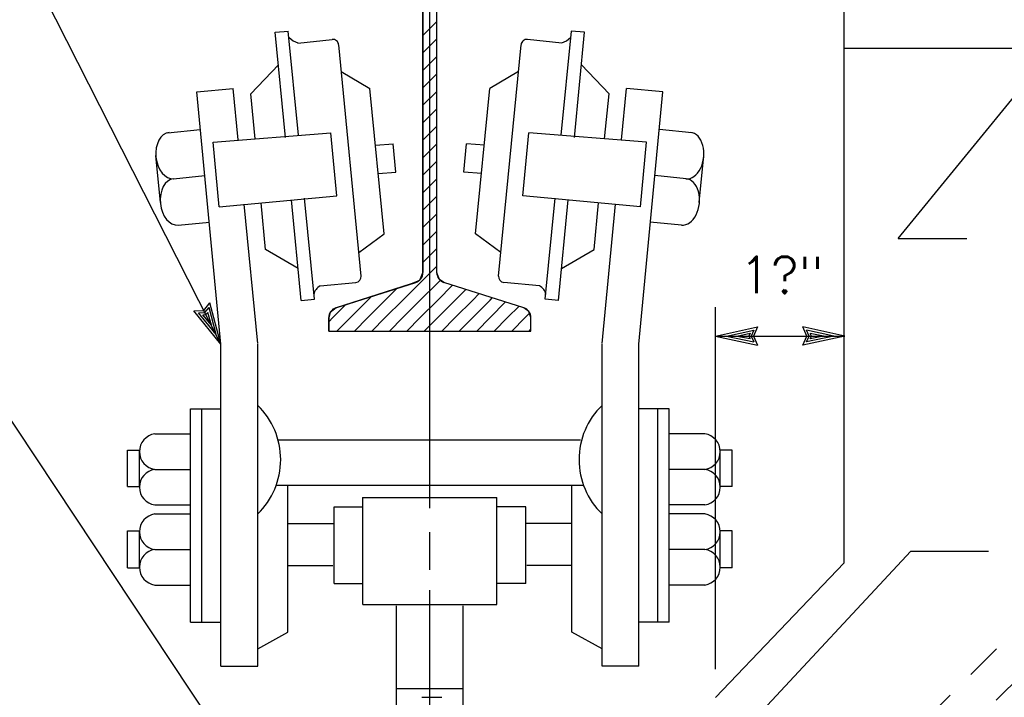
# Model space of a CAD drawing. Extents: x -27.8 to 14.2, y -21.6 to 8.4.
# Tile 27 of 30: x 5.8 to 9.1, y -1.8 to 0.5. Entities that reach past the tile are written whole.
import ezdxf
from ezdxf.enums import TextEntityAlignment as Align

# ---------------------------------------------------------------- set-up
doc = ezdxf.new("R2010")
doc.units = 0
doc.header["$MEASUREMENT"] = 0
doc.linetypes.add('HIDDEN2', pattern=[0.1875, 0.125, -0.0625])
doc.layers.add('01', color=7, linetype='CONTINUOUS')
doc.styles.add('TXT_SHX', font='txt.shx')

msp = doc.modelspace()

# ---------------------------------------------------------------- linework, layer by layer
at = {"layer": '01', "color": 7, "linetype": 'CONTINUOUS'}
for p, q in [((8.5982, -1.3176), (8.5982, 5.9614)), ((7.1762, -1.1296), (7.1762, 1.3234)), ((7.1522, -0.3216), (7.1522, 1.0504)), ((7.2002, -0.3216), (7.2002, 1.0504)), ((6.4592, -0.5666), (5.7882, 0.7544)), ((7.1522, 0.4934), (7.2002, 0.5414)), ((6.6452, 0.5044), (6.6912, 0.5084)), ((6.7252, 0.1504), (6.6902, 0.5084)), ((7.6272, 0.1504), (7.6622, 0.5084)), ((7.7072, 0.5044), (7.6612, 0.5084)), ((6.6802, 0.1434), (6.6452, 0.5044)), ((6.7232, 0.4674), (6.8412, 0.4794)), ((7.1522, 0.4334), (7.2002, 0.4814)), ((7.6292, 0.4674), (7.5112, 0.4794)), ((7.6722, 0.1434), (7.7072, 0.5044)), ((6.9402, -0.3326), (6.8632, 0.4614)), ((7.4122, -0.3326), (7.4892, 0.4614)), ((8.5982, 0.4494), (10.2662, 0.4494)), ((8.7842, -0.2036), (9.3172, 0.4494)), ((7.1522, 0.3734), (7.2002, 0.4214)), ((6.6562, 0.3924), (6.5612, 0.2934)), ((7.6962, 0.3924), (7.7912, 0.2934)), ((6.8722, 0.3694), (6.9702, 0.3114)), ((7.1522, 0.3134), (7.2002, 0.3614)), ((7.4802, 0.3694), (7.3822, 0.3114)), ((6.3762, 0.2994), (6.5012, 0.3114)), ((6.5182, 0.1344), (6.5012, 0.3114)), ((7.0192, -0.1876), (6.9702, 0.3114)), ((7.3332, -0.1876), (7.3822, 0.3114)), ((7.8342, 0.1344), (7.8512, 0.3114)), ((7.9762, 0.2994), (7.8512, 0.3114)), ((6.4592, -0.5666), (6.3762, 0.2994)), ((6.5762, 0.1384), (6.5612, 0.2934)), ((7.1522, 0.2534), (7.2002, 0.3014)), ((7.7762, 0.1384), (7.7912, 0.2934)), ((7.8932, -0.5666), (7.9762, 0.2994)), ((7.1522, 0.1934), (7.2002, 0.2414)), ((6.2772, 0.1594), (6.3882, 0.1704)), ((7.1522, 0.1334), (7.2002, 0.1814)), ((8.0752, 0.1594), (7.9642, 0.1704)), ((6.4322, 0.1264), (6.8362, 0.1594)), ((6.8572, -0.0576), (6.8362, 0.1594)), ((7.4952, -0.0576), (7.5162, 0.1594)), ((7.9202, 0.1264), (7.5162, 0.1594)), ((6.4532, -0.0946), (6.4322, 0.1264)), ((6.9892, 0.1164), (7.0502, 0.1214)), ((7.0592, 0.0244), (7.0502, 0.1214)), ((7.1522, 0.0734), (7.2002, 0.1214)), ((7.2932, 0.0244), (7.3022, 0.1214)), ((7.3632, 0.1164), (7.3022, 0.1214)), ((7.8992, -0.0946), (7.9202, 0.1264)), ((6.2512, -0.0806), (6.2352, 0.0814)), ((8.1012, -0.0806), (8.1172, 0.0814)), ((7.1522, 0.0134), (7.2002, 0.0614)), ((6.2962, 0.0014), (6.4042, 0.0124)), ((6.9992, 0.0194), (7.0592, 0.0244)), ((7.1522, -0.0466), (7.2002, 0.0014)), ((7.3532, 0.0194), (7.2932, 0.0244)), ((8.0562, 0.0014), (7.9482, 0.0124)), ((6.4532, -0.0946), (6.8572, -0.0576)), ((6.7802, -0.4126), (6.7462, -0.0656)), ((7.1522, -0.1066), (7.2002, -0.0586)), ((7.8992, -0.0946), (7.4952, -0.0576)), ((7.5722, -0.4126), (7.6062, -0.0656)), ((6.5852, -0.5646), (6.5392, -0.0856)), ((6.6122, -0.2416), (6.5972, -0.0816)), ((6.7342, -0.4166), (6.7012, -0.0706)), ((7.6182, -0.4166), (7.6512, -0.0706)), ((7.7402, -0.2416), (7.7552, -0.0816)), ((7.7672, -0.5646), (7.8132, -0.0856)), ((7.1522, -0.1666), (7.2002, -0.1186)), ((6.3122, -0.1576), (6.4202, -0.1476)), ((8.0402, -0.1576), (7.9322, -0.1476)), ((6.9322, -0.2516), (7.0192, -0.1876)), ((7.1522, -0.2266), (7.2002, -0.1786)), ((7.4202, -0.2516), (7.3332, -0.1876)), ((8.7842, -0.2036), (9.0192, -0.2036)), ((6.7242, -0.3066), (6.6122, -0.2416)), ((7.1522, -0.2866), (7.2002, -0.2386)), ((7.6282, -0.3066), (7.7402, -0.2416)), ((7.1432, -0.3556), (7.2002, -0.2986)), ((6.8002, -0.3666), (6.9222, -0.3546)), ((6.8532, -0.4416), (7.1282, -0.3546)), ((7.0832, -0.4156), (7.1432, -0.3556)), ((7.1432, -0.4156), (7.2032, -0.3556)), ((7.2032, -0.3556), (7.2122, -0.3466)), ((7.2032, -0.4156), (7.2542, -0.3636)), ((7.4992, -0.4416), (7.2242, -0.3546)), ((7.5522, -0.3666), (7.4302, -0.3546)), ((6.9632, -0.4156), (6.9762, -0.4026)), ((7.0232, -0.4156), (7.0642, -0.3746)), ((7.2632, -0.4156), (7.2992, -0.3786)), ((7.3232, -0.4156), (7.3452, -0.3926)), ((6.4002, -0.4506), (6.4212, -0.4246)), ((6.4592, -0.5666), (6.4212, -0.4246)), ((6.7342, -0.4166), (6.7802, -0.4126)), ((6.8432, -0.4756), (6.8882, -0.4306)), ((6.9032, -0.4756), (6.9632, -0.4156)), ((6.9632, -0.4756), (7.0232, -0.4156)), ((7.0232, -0.4756), (7.0832, -0.4156)), ((7.0832, -0.4756), (7.1432, -0.4156)), ((7.1432, -0.4756), (7.2032, -0.4156)), ((7.2032, -0.4756), (7.2632, -0.4156)), ((7.2632, -0.4756), (7.3232, -0.4156)), ((7.3232, -0.4756), (7.3832, -0.4156)), ((7.3832, -0.4156), (7.3912, -0.4066)), ((7.3832, -0.4756), (7.4362, -0.4216)), ((7.4432, -0.4756), (7.4822, -0.4356)), ((7.6182, -0.4166), (7.5722, -0.4126)), ((6.3662, -0.4526), (6.4002, -0.4506)), ((6.4592, -0.5666), (6.3662, -0.4526)), ((6.3822, -0.4586), (6.4042, -0.4576)), ((6.4422, -0.5336), (6.3822, -0.4586)), ((6.3972, -0.4656), (6.4072, -0.4646)), ((6.4262, -0.5016), (6.3972, -0.4656)), ((6.4042, -0.4576), (6.4182, -0.4406)), ((6.4072, -0.4646), (6.4142, -0.4576)), ((6.4262, -0.5016), (6.4142, -0.4576)), ((6.4422, -0.5336), (6.4182, -0.4406)), ((7.5032, -0.4756), (7.5182, -0.4606)), ((8.1572, -1.6826), (8.1572, -0.4396)), ((6.8292, -0.5216), (6.8292, -0.4756)), ((6.8292, -0.4896), (6.8432, -0.4756)), ((6.8572, -0.5216), (6.9032, -0.4756)), ((6.9172, -0.5216), (6.9632, -0.4756)), ((6.9772, -0.5216), (7.0232, -0.4756)), ((7.0372, -0.5216), (7.0832, -0.4756)), ((7.0972, -0.5216), (7.1432, -0.4756)), ((7.1572, -0.5216), (7.2032, -0.4756)), ((7.2172, -0.5216), (7.2632, -0.4756)), ((7.2772, -0.5216), (7.3232, -0.4756)), ((7.3372, -0.5216), (7.3832, -0.4756)), ((7.3972, -0.5216), (7.4432, -0.4756)), ((7.4572, -0.5216), (7.5032, -0.4756)), ((7.5232, -0.5216), (7.5232, -0.4756)), ((6.8292, -0.5216), (7.5232, -0.5216)), ((7.5172, -0.5216), (7.5232, -0.5156)), ((8.1572, -0.5386), (8.3012, -0.5076)), ((8.1572, -0.5386), (8.6002, -0.5386)), ((8.1572, -0.5386), (8.3012, -0.5696)), ((8.1942, -0.5386), (8.2882, -0.5186)), ((8.1942, -0.5386), (8.2882, -0.5586)), ((8.2302, -0.5386), (8.2752, -0.5286)), ((8.2302, -0.5386), (8.2752, -0.5476)), ((8.2752, -0.5286), (8.2712, -0.5386)), ((8.2712, -0.5386), (8.2752, -0.5476)), ((8.2882, -0.5186), (8.2792, -0.5386)), ((8.2792, -0.5386), (8.2882, -0.5586)), ((8.3012, -0.5076), (8.2872, -0.5386)), ((8.2872, -0.5386), (8.3012, -0.5696)), ((8.6002, -0.5386), (8.4562, -0.5076)), ((8.4702, -0.5386), (8.4562, -0.5076)), ((8.6002, -0.5386), (8.4562, -0.5696)), ((8.4562, -0.5696), (8.4702, -0.5386)), ((8.5632, -0.5386), (8.4692, -0.5186)), ((8.4782, -0.5386), (8.4692, -0.5186)), ((8.5632, -0.5386), (8.4692, -0.5586)), ((8.4692, -0.5586), (8.4782, -0.5386)), ((8.5272, -0.5386), (8.4822, -0.5296)), ((8.4862, -0.5386), (8.4822, -0.5296)), ((8.5272, -0.5386), (8.4822, -0.5486)), ((8.4822, -0.5486), (8.4862, -0.5386)), ((6.4592, -1.6716), (6.4592, -0.5666)), ((6.5852, -1.6716), (6.5852, -0.5666)), ((7.7672, -1.6716), (7.7672, -0.5666)), ((7.8932, -1.6716), (7.8932, -0.5666)), ((6.5162, -1.9996), (5.6142, -0.6396)), ((6.3542, -1.5206), (6.3542, -0.7886)), ((6.3542, -0.7886), (6.4592, -0.7886)), ((6.3932, -1.5206), (6.3932, -0.7886)), ((7.9982, -0.7886), (7.8932, -0.7886)), ((7.9592, -1.5206), (7.9592, -0.7886)), ((7.9982, -1.5206), (7.9982, -0.7886)), ((6.2322, -0.8746), (6.3552, -0.8746)), ((8.1202, -0.8746), (7.9972, -0.8746)), ((6.6552, -0.8946), (7.6932, -0.8946)), ((6.1382, -0.9306), (6.1792, -0.9306)), ((6.1382, -1.0556), (6.1382, -0.9306)), ((6.1792, -1.0556), (6.1792, -0.9306)), ((8.2142, -0.9306), (8.1732, -0.9306)), ((8.1732, -1.0556), (8.1732, -0.9306)), ((8.2142, -1.0556), (8.2142, -0.9306)), ((6.2322, -0.9966), (6.3552, -0.9966)), ((8.1202, -0.9966), (7.9972, -0.9966)), ((6.1382, -1.0556), (6.1792, -1.0556)), ((6.6492, -1.0506), (7.7042, -1.0506)), ((6.6892, -1.5556), (6.6892, -1.0506)), ((7.6632, -1.5556), (7.6632, -1.0506)), ((8.2142, -1.0556), (8.1732, -1.0556)), ((6.9452, -1.0926), (7.4062, -1.0926)), ((6.9462, -1.4606), (6.9462, -1.0926)), ((7.4062, -1.4606), (7.4062, -1.0926)), ((6.2322, -1.1186), (6.3552, -1.1186)), ((6.8472, -1.1256), (6.9462, -1.1256)), ((6.8472, -1.3886), (6.8472, -1.1256)), ((7.5052, -1.1256), (7.4062, -1.1256)), ((7.5052, -1.3886), (7.5052, -1.1256)), ((8.1202, -1.1186), (7.9972, -1.1186)), ((6.2322, -1.1496), (6.3552, -1.1496)), ((6.6892, -1.1826), (6.8472, -1.1826)), ((7.6632, -1.1826), (7.5052, -1.1826)), ((8.1202, -1.1496), (7.9972, -1.1496)), ((6.1382, -1.2076), (6.1792, -1.2076)), ((6.1382, -1.3346), (6.1382, -1.2076)), ((6.1792, -1.3346), (6.1792, -1.2076)), ((7.1762, -1.3416), (7.1762, -1.2116)), ((8.2142, -1.2076), (8.1732, -1.2076)), ((8.1732, -1.3346), (8.1732, -1.2076)), ((8.2142, -1.3346), (8.2142, -1.2076)), ((6.2322, -1.2716), (6.3552, -1.2716)), ((8.1202, -1.2716), (7.9972, -1.2716)), ((8.2202, -1.9296), (8.8272, -1.2776)), ((8.8272, -1.2776), (9.0942, -1.2776)), ((8.5982, -1.3176), (8.1572, -1.7796)), ((6.1382, -1.3346), (6.1792, -1.3346)), ((6.6892, -1.3266), (6.8432, -1.3266)), ((7.6632, -1.3266), (7.5092, -1.3266)), ((8.2142, -1.3346), (8.1732, -1.3346)), ((6.2322, -1.3936), (6.3542, -1.3936)), ((6.8472, -1.3886), (6.9462, -1.3886)), ((7.1762, -4.6336), (7.1762, -1.4116)), ((7.5052, -1.3886), (7.4062, -1.3886)), ((8.1202, -1.3936), (7.9982, -1.3936)), ((6.9462, -1.4606), (7.4062, -1.4606)), ((7.0612, -1.8806), (7.0612, -1.4646)), ((7.2902, -1.8806), (7.2902, -1.4646)), ((6.3542, -1.5206), (6.4562, -1.5206)), ((7.9982, -1.5206), (7.8962, -1.5206)), ((6.5852, -1.6126), (6.6892, -1.5556)), ((7.7672, -1.6126), (7.6632, -1.5556)), ((6.4592, -1.6716), (6.5852, -1.6716)), ((7.8932, -1.6716), (7.7672, -1.6716)), ((7.0612, -1.7486), (7.2902, -1.7486)), ((7.1482, -1.7786), (7.2172, -1.7786))]:
    msp.add_line(p, q, dxfattribs=at)
at = {"layer": '01', "color": 7, "linetype": 'HIDDEN2'}
for p, q in [((8.2372, -2.4966), (10.0502, -0.6836)), ((8.3252, -2.5846), (10.1382, -0.7716))]:
    msp.add_line(p, q, dxfattribs=at)
at = {"layer": '01', "color": 7, "linetype": 'CONTINUOUS'}
msp.add_lwpolyline([(7.1522, 1.0504), (7.1522, -0.3196), (7.1402, -0.3476), (7.1122, -0.3596), (6.8542, -0.4416), (6.8342, -0.4576), (6.8292, -0.4756), (6.8292, -0.5216), (7.5232, -0.5216), (7.5232, -0.4756), (7.5162, -0.4546), (7.4992, -0.4416), (7.2242, -0.3546), (7.2092, -0.3446), (7.2002, -0.3216), (7.2002, 1.0504)], dxfattribs=at)
for centre, radius, start, end in [((6.7485, 0.5407), 0.0775, 224.412, 250.8931), ((6.8431, 0.4599), 0.02, 5.5446, 95.7514), ((7.5092, 0.4599), 0.02, 84.2486, 174.4554), ((7.6038, 0.5407), 0.0775, 289.1069, 315.588), ((6.9203, -0.3346), 0.02, 275.553, 5.5508), ((7.1172, -0.3212), 0.035, 287.5835, 360), ((7.2352, -0.3212), 0.035, 180, 252.4165), ((7.432, -0.3346), 0.02, 174.4492, 264.447), ((6.8171, -0.402), 0.0393, 115.4881, 172.0042), ((7.5353, -0.402), 0.0393, 7.9958, 64.5119), ((6.8642, -0.4753), 0.035, 107.6676, 180), ((7.4882, -0.4753), 0.035, 0, 72.3324), ((6.4045, -0.9631), 0.2596, 314.0834, 45.9166), ((7.9478, -0.9631), 0.2596, 134.0834, 225.9166), ((6.2407, -0.9356), 0.0616, 97.9936, 262.0064), ((8.1116, -0.9356), 0.0616, 277.9936, 82.0064), ((6.2407, -1.0576), 0.0616, 97.9936, 262.0064), ((8.1116, -1.0576), 0.0616, 277.9936, 82.0064), ((6.2407, -1.2106), 0.0616, 97.9936, 262.0064), ((8.1116, -1.2106), 0.0616, 277.9936, 82.0064), ((6.2407, -1.3326), 0.0616, 97.9936, 262.0064), ((8.1116, -1.3326), 0.0616, 277.9936, 82.0064)]:
    msp.add_arc(centre, radius, start, end, dxfattribs=at)
for centre, major_axis, ratio, start_param, end_param in [((6.2892, 0.0809), (0.008, -0.0795), 0.668199, 3.141593, 6.283185), ((8.0632, 0.0809), (-0.008, -0.0795), 0.668198, 0, 3.141593), ((6.3042, -0.0781), (0.008, -0.0795), 0.668199, 3.141593, 6.283185), ((8.0482, -0.0781), (-0.008, -0.0795), 0.668198, 0, 3.141593)]:
    msp.add_ellipse(centre, major_axis=major_axis, ratio=ratio, start_param=start_param, end_param=end_param, dxfattribs=at)

# ---------------------------------------------------------------- texts
at = {"layer": '01', "color": 7, "linetype": 'CONTINUOUS', "style": 'TXT_SHX'}
msp.add_text('1?"', height=0.125, dxfattribs=at).set_placement((8.3835, -0.3916), align=Align.CENTER)

doc.saveas('drawing.dxf')
